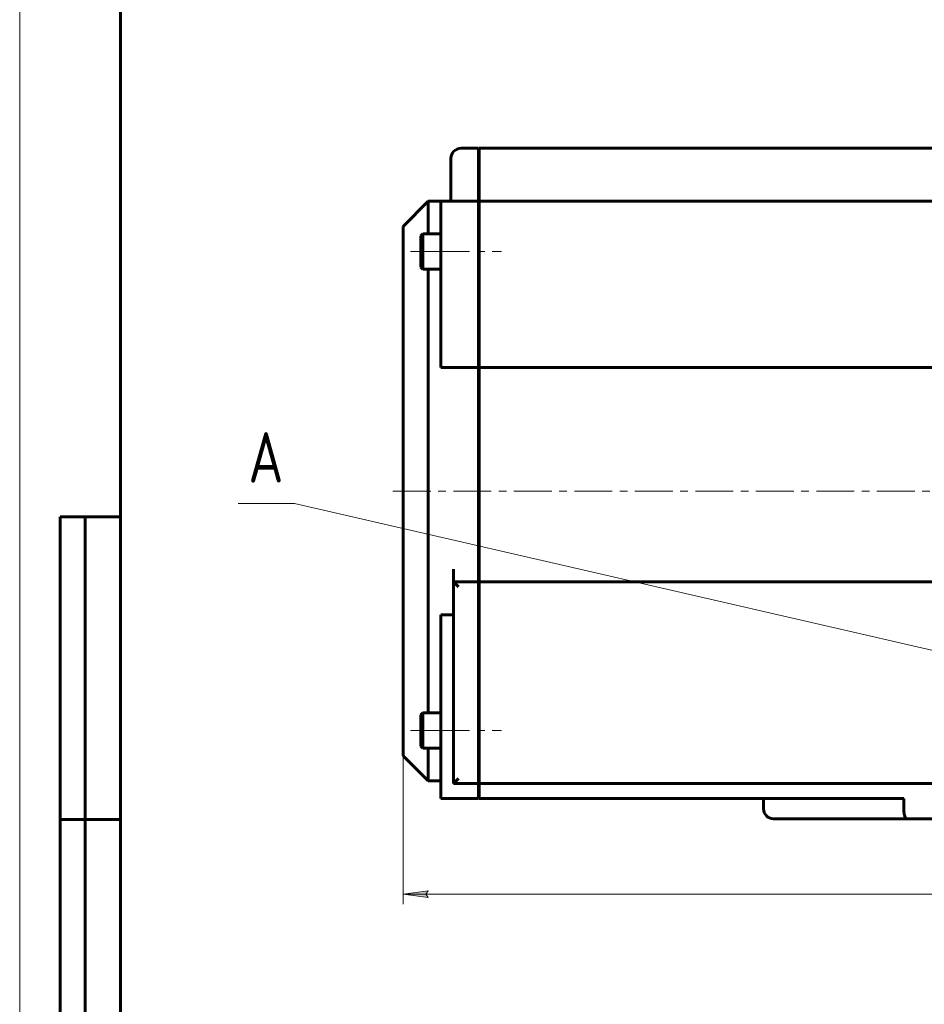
# Model space of a CAD drawing. Header units: millimetres. Extents: x 0 to 841, y 0 to 594.
# Tile 4 of 22: x 0 to 179, y 195 to 391. Entities that reach past the tile are written whole.
import ezdxf

# ---------------------------------------------------------------- set-up
doc = ezdxf.new("R2010")
doc.units = ezdxf.units.MM
for name, pattern in [('K5LT_AXLED', [12, 7.5, -1.5, 1.5, -1.5]), ('K5LT_BASIC', [0]), ('K5LT_THIN', [0])]:
    doc.linetypes.add(name, pattern=pattern)
doc.layers.add('Системный слой', color=7, linetype='Continuous')
doc.layers.add('Системный слой (1)', color=7, linetype='Continuous', true_color=0x6c6c6c)
doc.styles.add('KDIMTEXTSTYLE', font='txt', dxfattribs={"width": 0.96, "oblique": 15, "height": 5})
doc.styles.add('KTEXTSTYLE', font='txt', dxfattribs={"width": 0.96, "height": 5})
doc.dimstyles.new('KDIMSTYLE (1.00)', dxfattribs={"dimtxt": 5, "dimasz": 1, "dimexe": 2, "dimexo": 0, "dimgap": 1, "dimtad": 1, "dimtxsty": 'KDIMTEXTSTYLE', "dimsah": 1, "dimcen": 0, "dimdle": 1, "dimadec": 0, "dimazin": 0, "dimtfac": 0.667, "dimtmove": 0, "dimatfit": 3, "dimfxl": 1, "dimtvp": 1, "dimtolj": 1, "dimtzin": 0, "dimarcsym": 0})

# ---------------------------------------------------------------- blocks, each defined once
blk = doc.blocks.new('U20')
at = {"layer": 'Системный слой (1)', "color": 150, "linetype": 'K5LT_BASIC', "lineweight": 60, "true_color": 0x0080ff}
for p, q in [((76.04, 297.13), (76.04, 349.63)), ((76.04, 244.63), (76.04, 297.13))]:
    blk.add_line(p, q, dxfattribs=at)
blk = doc.blocks.new('U23')
at = {"layer": 'Системный слой (1)', "color": 150, "linetype": 'K5LT_BASIC', "lineweight": 60, "true_color": 0x0080ff}
for p, q in [((81.04, 348.13), (81.04, 354.63)), ((81.04, 297.13), (81.04, 341.13)), ((81.04, 253.13), (81.04, 297.13)), ((81.04, 239.63), (81.04, 246.13))]:
    blk.add_line(p, q, dxfattribs=at)
blk = doc.blocks.new('U32')
at = {"layer": 'Системный слой (1)', "color": 7, "linetype": 'K5LT_THIN', "lineweight": 18}
for p, q in [((54.5, 294.65), (43.36, 294.65)), ((185.4, 264.53), (54.5, 294.65))]:
    blk.add_line(p, q, dxfattribs=at)
blk.add_arc((208.86, 259.13), 24.07, 0, 360, dxfattribs=at)
at = {"layer": 'Системный слой (1)', "color": 7, "insert": (45.36, 308.82), "char_height": 10, "attachment_point": 1, "style": 'KTEXTSTYLE'}
blk.add_mtext('\\fArial|b0|c204|p34;\\H5.0;\\W1.000;\\Q15;\\fGOST Type AU|b0|i0|c204|p34;\\Q0;\\W0.960;\\H10.00;{\\c16711680;А}', dxfattribs=at)
blk = doc.blocks.new('D1')
at = {"layer": 'Системный слой (1)'}
for points in [[(76.04, 217.15), (81.04, 217.8), (80.54, 217.15), (81.04, 216.49)], [(344.04, 217.15), (339.04, 217.8), (339.54, 217.15), (339.04, 216.49)]]:
    blk.add_hatch(color=7, dxfattribs=at).paths.add_polyline_path(points)
at = {"layer": 'Системный слой (1)', "color": 7, "linetype": 'K5LT_THIN', "lineweight": 18}
for p, q in [((76.04, 244.63), (76.04, 215.15)), ((344.04, 244.63), (344.04, 215.15)), ((76.04, 217.15), (81.04, 217.8)), ((81.04, 216.49), (76.04, 217.15)), ((76.04, 217.15), (344.04, 217.15)), ((81.04, 217.8), (80.54, 217.15)), ((80.54, 217.15), (81.04, 216.49)), ((339.54, 217.15), (339.04, 217.8)), ((339.04, 217.8), (344.04, 217.15)), ((344.04, 217.15), (339.04, 216.49)), ((339.04, 216.49), (339.54, 217.15))]:
    blk.add_line(p, q, dxfattribs=at)
blk.add_wipeout([(204.3, 218.15), (204.3, 225.53), (215.32, 225.53), (215.32, 218.15)]).dxf.layer = 'Системный слой (1)'
at = {"layer": 'Системный слой (1)', "color": 7, "insert": (204.3, 224.73), "char_height": 5, "attachment_point": 1, "style": 'KTEXTSTYLE'}
blk.add_mtext('\\fArial|b0|c204|p34;\\H5.0;\\W1.000;\\Q15;\\fGOST Type AU|b0|i0|c204|p34;\\Q15;\\W0.960;268', dxfattribs=at)
blk = doc.blocks.new('KDIMARROW_01')
at = {"layer": 'Системный слой'}
blk.add_hatch(color=0, dxfattribs=at).paths.add_polyline_path([(0, 0), (-5, 0.66), (-4.5, 0), (-5, -0.66)])
at = {"layer": 'Системный слой', "color": 0, "linetype": 'K5LT_THIN', "lineweight": 18}
for p, q in [((-4.5, 0), (-5, 0.66)), ((-5, 0.66), (0, 0)), ((0, 0), (-5, -0.66)), ((-5, -0.66), (-4.5, 0))]:
    blk.add_line(p, q, dxfattribs=at)
at = {"layer": 'Системный слой (1)', "color": 0, "linetype": 'K5LT_THIN', "lineweight": 18}
blk.add_line((470.92, 164.53), (468.92, 164.53), dxfattribs=at)
blk = doc.blocks.new('U103')
at = {"color": 7, "linetype": 'K5LT_THIN', "lineweight": 18}
blk.add_line((0, 0), (0, 594), dxfattribs=at)
at = {"color": 150, "linetype": 'K5LT_BASIC', "lineweight": 60, "true_color": 0x0080ff}
for p, q in [((20, 5), (20, 589)), ((8, 172), (8, 292)), ((20, 292), (8, 292)), ((13, 172), (13, 292)), ((20, 232), (8, 232))]:
    blk.add_line(p, q, dxfattribs=at)

msp = doc.modelspace()

# ---------------------------------------------------------------- linework, layer by layer
at = {"layer": 'Системный слой (1)', "color": 150, "linetype": 'K5LT_BASIC', "lineweight": 60, "true_color": 0x0080ff}
for p, q in [((91.04, 365.126), (87.54, 365.126)), ((91.04, 365.126), (91.04, 363.126)), ((328.94, 365.126), (91.14, 365.126)), ((91.14, 365.126), (91.14, 363.126)), ((85.54, 356.626), (85.54, 363.126)), ((91.04, 363.126), (91.04, 356.626)), ((91.14, 363.126), (91.14, 356.626)), ((85.54, 354.626), (85.54, 356.626)), ((91.04, 356.626), (91.04, 354.626)), ((91.14, 356.626), (91.14, 354.626)), ((81.04, 354.626), (76.04, 349.626)), ((83.54, 354.626), (81.04, 354.626)), ((83.54, 352.626), (83.54, 354.626)), ((91.04, 354.626), (83.54, 354.626)), ((91.04, 354.626), (91.04, 352.626)), ((328.94, 354.626), (91.14, 354.626)), ((91.14, 354.626), (91.14, 352.626)), ((83.54, 321.667), (83.54, 352.626)), ((91.04, 352.626), (91.04, 321.667)), ((91.14, 352.626), (91.14, 321.667)), ((79.94, 348.126), (79.54, 347.726)), ((79.54, 347.726), (79.54, 341.526)), ((79.94, 348.126), (83.54, 348.126)), ((79.94, 348.126), (79.94, 341.126)), ((91.14, 346.626), (91.04, 346.626)), ((91.14, 342.626), (91.04, 342.626)), ((79.94, 341.126), (79.54, 341.526)), ((79.94, 341.126), (83.54, 341.126)), ((91.04, 321.667), (83.54, 321.667)), ((91.14, 322.126), (91.04, 322.126)), ((91.04, 297.126), (91.04, 321.667)), ((91.14, 281.664), (91.14, 321.667)), ((328.94, 321.667), (91.14, 321.667)), ((91.04, 281.664), (91.04, 297.126)), ((86.04, 279.126), (86.04, 281.664)), ((91.04, 279.126), (91.04, 281.664)), ((91.14, 279.126), (91.14, 281.664)), ((91.04, 279.126), (86.04, 279.126)), ((87.04, 278.126), (86.04, 279.126)), ((86.04, 239.126), (86.04, 279.126)), ((91.04, 279.126), (91.04, 278.126)), ((91.04, 278.126), (91.04, 240.126)), ((328.94, 279.126), (91.14, 279.126)), ((91.14, 279.126), (91.14, 278.126)), ((91.14, 278.126), (91.14, 240.126)), ((83.54, 236.126), (83.54, 272.586)), ((86.04, 272.586), (83.54, 272.586)), ((91.14, 272.126), (91.04, 272.126)), ((79.94, 253.126), (79.54, 252.726)), ((79.54, 252.726), (79.54, 246.526)), ((79.94, 253.126), (83.54, 253.126)), ((79.94, 253.126), (79.94, 246.126)), ((91.14, 251.626), (91.04, 251.626)), ((79.94, 246.126), (79.54, 246.526)), ((79.94, 246.126), (83.54, 246.126)), ((91.14, 247.626), (91.04, 247.626)), ((81.04, 239.626), (76.04, 244.626)), ((83.54, 239.626), (81.04, 239.626)), ((87.04, 240.126), (86.04, 239.126)), ((91.04, 239.126), (86.04, 239.126)), ((91.04, 240.126), (91.04, 239.126)), ((91.04, 239.126), (91.04, 236.126)), ((91.14, 240.126), (91.14, 239.126)), ((328.94, 239.126), (91.14, 239.126)), ((91.14, 239.126), (91.14, 236.126)), ((83.54, 236.126), (91.04, 236.126)), ((91.14, 236.126), (175.366, 236.126)), ((147.54, 236.126), (147.54, 234.126)), ((175.366, 236.126), (175.366, 234.126)), ((149.54, 232.126), (175.977, 232.126)), ((244.102, 232.126), (175.977, 232.126))]:
    msp.add_line(p, q, dxfattribs=at)
at = {"layer": 'Системный слой (1)', "color": 30, "linetype": 'K5LT_AXLED', "lineweight": 18, "true_color": 0xff8000}
for p, q in [((77.54, 344.626), (85.54, 344.626)), ((81.74, 344.626), (95.54, 344.626)), ((74.04, 297.126), (346.04, 297.126)), ((77.54, 249.626), (85.54, 249.626)), ((81.74, 249.626), (95.54, 249.626))]:
    msp.add_line(p, q, dxfattribs=at)
at = {"layer": 'Системный слой (1)', "color": 150, "linetype": 'K5LT_BASIC', "lineweight": 60, "true_color": 0x0080ff}
for centre, start, end in [((87.54, 363.126), 90, 180), ((149.54, 234.126), 180, 270)]:
    msp.add_arc(centre, 2, start, end, dxfattribs=at)
msp.add_open_spline([(175.977, 232.126), (175.94, 232.126), (175.877, 232.145), (175.789, 232.217), (175.719, 232.306), (175.653, 232.424), (175.59, 232.567), (175.528, 232.757), (175.471, 232.988), (175.426, 233.244), (175.392, 233.526), (175.371, 233.821), (175.366, 234.028), (175.366, 234.126)], degree=3, knots=[0, 0, 0, 0, 1.6666792, 2.7782949, 4.0481638, 4.9806782, 6.1123429, 7.4032628, 8.7175513, 10.0426636, 11.3026276, 12.710193, 14, 14, 14, 14], dxfattribs=at)

# ---------------------------------------------------------------- block references
at = {"layer": 'Системный слой (1)'}
for name in ['U23', 'U20', 'U32']:
    msp.add_blockref(name, (0, 0), dxfattribs=at)

# ---------------------------------------------------------------- next in the draw order: dimensions: what is measured, and where the dimension line sits
at = {"layer": 'Системный слой (1)', "color": 7}
dim = msp.add_linear_dim(base=(76.04, 217.146), p1=(344.04, 244.626), p2=(76.04, 244.626), dimstyle='KDIMSTYLE (1.00)', override={"dimexo": 0, "dimpost": '\\fGOST Type AU|b0|c204|p34;\\H5.0;\\W0.960;\\Q15;<>', "dimblk1": 'KDIMARROW_01', "dimblk2": 'KDIMARROW_01', "dimse1": 0, "dimse2": 0, "dimclrt": 7, "dimtol": 1, "dimtp": 0, "dimtm": 0, "dimtdec": 5, "dimtolj": 1}, dxfattribs=at)
dim.commit()
dim.dimension.update_dxf_attribs({"geometry": 'D1', "text_midpoint": (210.04, 217.146), "dimtype": 160})

# ---------------------------------------------------------------- next in the draw order: block references
msp.add_blockref('U103', (0, 0))

doc.saveas('drawing.dxf')
